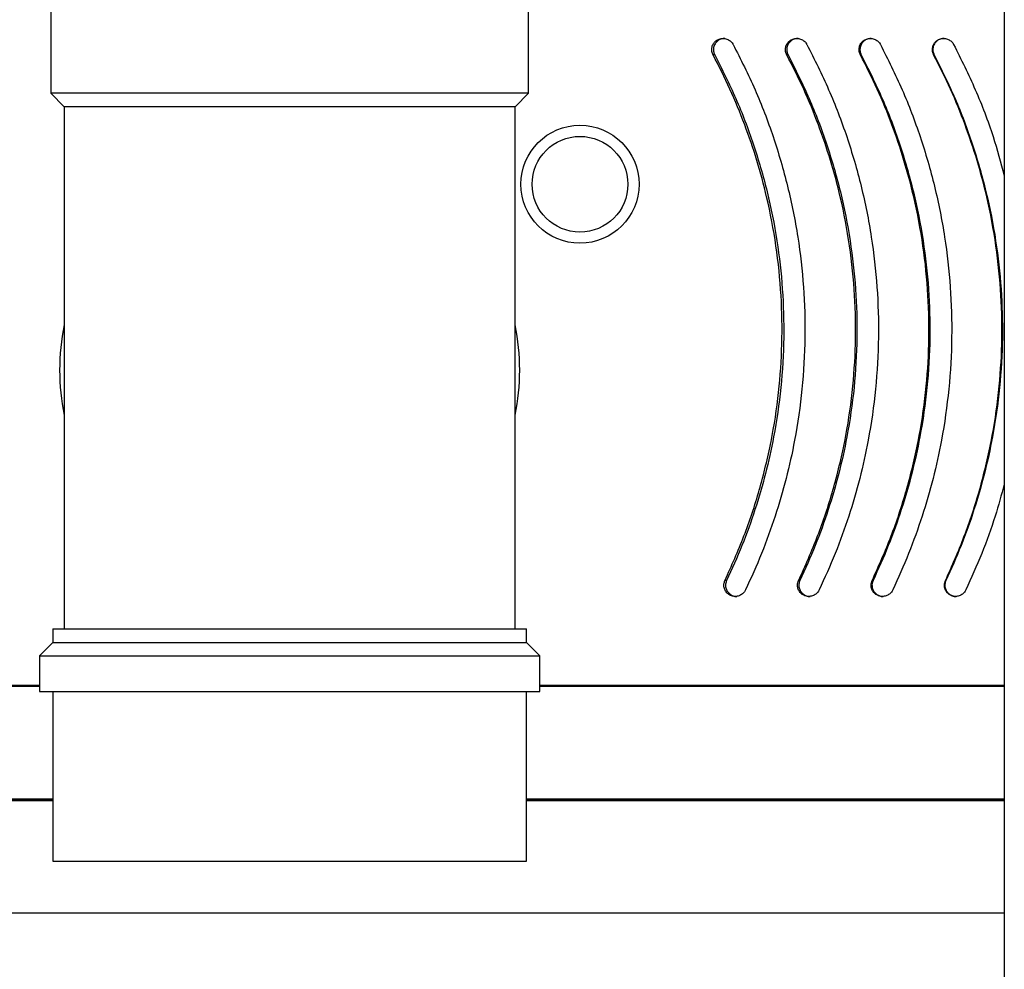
# Model space of a CAD drawing. Header units: millimetres. Extents: x -2387 to -1538, y -2875 to -366.
# Tile 4 of 7: x -2058 to -1838, y -998 to -785. Entities that reach past the tile are written whole.
import ezdxf

# ---------------------------------------------------------------- set-up
doc = ezdxf.new("R2010")
doc.units = ezdxf.units.MM

msp = doc.modelspace()

# ---------------------------------------------------------------- linework, layer by layer
at = {"color": 7, "linetype": 'Continuous', "lineweight": 30}
for p, q in [((-1837.99, -730.68), (-1837.99, -2479.12)), ((-2051.49, -767.92), (-2051.49, -801.92)), ((-1944.49, -801.92), (-1944.49, -767.92)), ((-1902.82, -793.28), (-1903.2, -793.28)), ((-1886.41, -793.28), (-1886.7, -793.28)), ((-1870.03, -793.28), (-1870.22, -793.28)), ((-1853.7, -793.28), (-1853.81, -793.28)), ((-2051.49, -801.92), (-2048.49, -804.92)), ((-1944.49, -801.92), (-2051.49, -801.92)), ((-1947.49, -804.92), (-1944.49, -801.92)), ((-2048.49, -804.92), (-2048.49, -921.92)), ((-1947.49, -804.92), (-2048.49, -804.92)), ((-1947.49, -921.92), (-1947.49, -804.92)), ((-1900.16, -911.06), (-1900.54, -911.06)), ((-1883.75, -911.06), (-1884.04, -911.06)), ((-1867.38, -911.06), (-1867.57, -911.06)), ((-1851.06, -911.06), (-1851.17, -911.06)), ((-2050.99, -921.92), (-2050.99, -924.92)), ((-2050.99, -921.92), (-1944.99, -921.92)), ((-1944.99, -924.92), (-1944.99, -921.92)), ((-2050.99, -924.92), (-2053.99, -927.92)), ((-2050.99, -924.92), (-1944.99, -924.92)), ((-1941.99, -927.92), (-1944.99, -924.92)), ((-2053.99, -927.92), (-2053.99, -935.92)), ((-2053.99, -927.92), (-1941.99, -927.92)), ((-1941.99, -935.92), (-1941.99, -927.92)), ((-2053.99, -934.61), (-2257.29, -934.61)), ((-1897.99, -934.61), (-1941.99, -934.61)), ((-1837.99, -934.61), (-1897.99, -934.61)), ((-2053.99, -934.81), (-2257.49, -934.81)), ((-2053.99, -935.92), (-1941.99, -935.92)), ((-2050.99, -935.92), (-2050.99, -973.92)), ((-1944.99, -973.92), (-1944.99, -935.92)), ((-1897.99, -934.81), (-1941.99, -934.81)), ((-1837.99, -934.81), (-1897.99, -934.81)), ((-2050.99, -960.01), (-2257.49, -960.01)), ((-2050.99, -960.41), (-2257.49, -960.41)), ((-2050.99, -960.21), (-2257.29, -960.21)), ((-1897.99, -960.01), (-1944.99, -960.01)), ((-1897.99, -960.21), (-1944.99, -960.21)), ((-1897.99, -960.41), (-1944.99, -960.41)), ((-1837.99, -960.01), (-1897.99, -960.01)), ((-1837.99, -960.21), (-1897.99, -960.21)), ((-1837.99, -960.41), (-1897.99, -960.41)), ((-2050.99, -973.92), (-1944.99, -973.92)), ((-1897.99, -985.61), (-2257.49, -985.61)), ((-1837.99, -985.61), (-1897.99, -985.61))]:
    msp.add_line(p, q, dxfattribs=at)
for radius in [13.22, 10.72]:
    msp.add_circle((-1932.99, -822.29), radius, dxfattribs=at)
for start, end in [(168.6906, 191.3094), (0, 11.3094), (348.6906, 0)]:
    msp.add_arc((-1997.99, -863.92), 51.5, start, end, dxfattribs=at)
for points, knots in [([(-1903.2, -793.28), (-1903.22, -793.25), (-1903.36, -792.97), (-1903.52, -792.39), (-1903.47, -791.54), (-1903.14, -790.76), (-1902.57, -790.13), (-1901.81, -789.72), (-1900.96, -789.57), (-1900.09, -789.72), (-1899.32, -790.14), (-1898.89, -790.62), (-1898.73, -790.92), (-1898.7, -790.96)], [0, 0, 0, 0, 0.013588, 0.120088, 0.225388, 0.330336, 0.43593, 0.542902, 0.651474, 0.761218, 0.871138, 0.98006, 1, 1, 1, 1]), ([(-1900.57, -789.65), (-1900.79, -789.65), (-1901.31, -789.67), (-1902.05, -790.04), (-1902.68, -790.64), (-1903.06, -791.42), (-1903.15, -792.26), (-1903.01, -792.89), (-1902.86, -793.21), (-1902.82, -793.28)], [0, 0, 0, 0, 0.130803, 0.299279, 0.46626, 0.630796, 0.792962, 0.953815, 1, 1, 1, 1]), ([(-1898.7, -790.96), (-1897.01, -794.32), (-1893.63, -801.03), (-1889.58, -811.68), (-1886.36, -822.71), (-1884.09, -833.98), (-1882.81, -845.3), (-1882.48, -856.69), (-1883.13, -868.18), (-1884.65, -878.74), (-1886.76, -888.23), (-1889.24, -896.7), (-1892.24, -905.06), (-1894.7, -910.48), (-1895.93, -913.18)], [0, 0, 0, 0, 0.088826, 0.177651, 0.269015, 0.360379, 0.449223, 0.538068, 0.629557, 0.721047, 0.790193, 0.859339, 0.929669, 1, 1, 1, 1]), ([(-1886.7, -793.28), (-1886.72, -793.25), (-1886.86, -792.97), (-1887.02, -792.39), (-1886.97, -791.54), (-1886.64, -790.76), (-1886.07, -790.13), (-1885.31, -789.72), (-1884.46, -789.57), (-1883.59, -789.72), (-1882.82, -790.14), (-1882.39, -790.62), (-1882.23, -790.92), (-1882.2, -790.96)], [0, 0, 0, 0, 0.013588, 0.120088, 0.225388, 0.330336, 0.43593, 0.542902, 0.651474, 0.761218, 0.871138, 0.98006, 1, 1, 1, 1]), ([(-1884.16, -789.65), (-1884.39, -789.65), (-1884.9, -789.67), (-1885.64, -790.04), (-1886.27, -790.64), (-1886.65, -791.42), (-1886.74, -792.26), (-1886.6, -792.89), (-1886.45, -793.21), (-1886.41, -793.28)], [0, 0, 0, 0, 0.130803, 0.299279, 0.46626, 0.630796, 0.792962, 0.953815, 1, 1, 1, 1]), ([(-1882.2, -790.96), (-1880.51, -794.32), (-1877.14, -801.03), (-1873.1, -811.68), (-1869.88, -822.71), (-1867.62, -833.98), (-1866.35, -845.3), (-1866.02, -856.69), (-1866.67, -868.18), (-1868.18, -878.74), (-1870.28, -888.23), (-1872.75, -896.7), (-1875.75, -905.06), (-1878.21, -910.48), (-1879.44, -913.18)], [0, 0, 0, 0, 0.088826, 0.177651, 0.269015, 0.360379, 0.449223, 0.538068, 0.629557, 0.721047, 0.790193, 0.859339, 0.929669, 1, 1, 1, 1]), ([(-1870.22, -793.28), (-1870.24, -793.25), (-1870.38, -792.97), (-1870.55, -792.39), (-1870.49, -791.54), (-1870.16, -790.76), (-1869.59, -790.13), (-1868.84, -789.72), (-1867.99, -789.57), (-1867.12, -789.72), (-1866.36, -790.14), (-1865.93, -790.62), (-1865.76, -790.92), (-1865.74, -790.96)], [0, 0, 0, 0, 0.013588, 0.120088, 0.225388, 0.330336, 0.43593, 0.542902, 0.651474, 0.761218, 0.871138, 0.98006, 1, 1, 1, 1]), ([(-1867.78, -789.65), (-1868.01, -789.65), (-1868.52, -789.67), (-1869.26, -790.04), (-1869.89, -790.64), (-1870.26, -791.42), (-1870.36, -792.26), (-1870.22, -792.89), (-1870.06, -793.21), (-1870.03, -793.28)], [0, 0, 0, 0, 0.130803, 0.29928, 0.46626, 0.630796, 0.792962, 0.953815, 1, 1, 1, 1]), ([(-1865.74, -790.96), (-1864.06, -794.32), (-1860.69, -801.03), (-1856.67, -811.68), (-1853.46, -822.71), (-1851.22, -833.98), (-1849.95, -845.3), (-1849.62, -856.69), (-1850.27, -868.18), (-1851.77, -878.74), (-1853.86, -888.23), (-1856.32, -896.7), (-1859.31, -905.06), (-1861.76, -910.48), (-1862.98, -913.18)], [0, 0, 0, 0, 0.088826, 0.177651, 0.269015, 0.360379, 0.449223, 0.538068, 0.629557, 0.721047, 0.790193, 0.859339, 0.929669, 1, 1, 1, 1]), ([(-1853.81, -793.28), (-1853.82, -793.25), (-1853.96, -792.97), (-1854.13, -792.39), (-1854.07, -791.54), (-1853.74, -790.76), (-1853.18, -790.13), (-1852.43, -789.72), (-1851.58, -789.57), (-1850.72, -789.72), (-1849.96, -790.14), (-1849.53, -790.62), (-1849.37, -790.92), (-1849.34, -790.96)], [0, 0, 0, 0, 0.013588, 0.120088, 0.225388, 0.330336, 0.43593, 0.542901, 0.651474, 0.761218, 0.871139, 0.98006, 1, 1, 1, 1]), ([(-1851.47, -789.65), (-1851.69, -789.65), (-1852.21, -789.67), (-1852.94, -790.04), (-1853.56, -790.64), (-1853.94, -791.42), (-1854.03, -792.26), (-1853.89, -792.89), (-1853.74, -793.21), (-1853.7, -793.28)], [0, 0, 0, 0, 0.130802, 0.299279, 0.46626, 0.630796, 0.792962, 0.953815, 1, 1, 1, 1]), ([(-1849.34, -790.96), (-1847.67, -794.32), (-1844.34, -801.03), (-1840.56, -810.88), (-1838.78, -817.42), (-1837.99, -820.34)], [0, 0, 0, 0, 0.356387, 0.712769, 1, 1, 1, 1]), ([(-1900.54, -911.06), (-1899.06, -907.76), (-1896.1, -901.15), (-1892.68, -890.73), (-1890.06, -879.97), (-1888.38, -869.03), (-1887.65, -858.08), (-1887.83, -847.11), (-1888.96, -836.09), (-1890.87, -825.99), (-1893.31, -816.94), (-1896.05, -808.88), (-1899.3, -800.95), (-1901.9, -795.84), (-1903.2, -793.28)], [0, 0, 0, 0, 0.088794, 0.177587, 0.268928, 0.360269, 0.449078, 0.537887, 0.629317, 0.720749, 0.789973, 0.859198, 0.929599, 1, 1, 1, 1]), ([(-1902.82, -793.28), (-1901.19, -796.52), (-1897.94, -803.01), (-1894.04, -813.29), (-1890.94, -823.94), (-1888.77, -834.82), (-1887.54, -845.75), (-1887.23, -856.74), (-1887.87, -867.83), (-1889.34, -878.01), (-1891.37, -887.13), (-1893.75, -895.26), (-1896.62, -903.27), (-1898.98, -908.46), (-1900.16, -911.06)], [0, 0, 0, 0, 0.0889916, 0.1779812, 0.2695202, 0.3610579, 0.4500664, 0.5390742, 0.6307249, 0.7223762, 0.7912004, 0.8600247, 0.930012, 1, 1, 1, 1]), ([(-1884.04, -911.06), (-1882.56, -907.76), (-1879.61, -901.15), (-1876.19, -890.73), (-1873.57, -879.97), (-1871.9, -869.03), (-1871.17, -858.08), (-1871.35, -847.11), (-1872.47, -836.09), (-1874.39, -825.99), (-1876.82, -816.94), (-1879.56, -808.88), (-1882.8, -800.95), (-1885.4, -795.84), (-1886.7, -793.28)], [0, 0, 0, 0, 0.088794, 0.177587, 0.268928, 0.360269, 0.449078, 0.537887, 0.629317, 0.720749, 0.789973, 0.859198, 0.929599, 1, 1, 1, 1]), ([(-1886.41, -793.28), (-1884.78, -796.52), (-1881.53, -803.01), (-1877.64, -813.29), (-1874.54, -823.94), (-1872.38, -834.82), (-1871.15, -845.75), (-1870.84, -856.74), (-1871.48, -867.83), (-1872.95, -878.01), (-1874.98, -887.13), (-1877.35, -895.26), (-1880.22, -903.27), (-1882.58, -908.46), (-1883.75, -911.06)], [0, 0, 0, 0, 0.088992, 0.177981, 0.26952, 0.361058, 0.450066, 0.539074, 0.630725, 0.722376, 0.7912, 0.860025, 0.930012, 1, 1, 1, 1]), ([(-1867.57, -911.06), (-1866.1, -907.76), (-1863.15, -901.15), (-1859.74, -890.73), (-1857.14, -879.97), (-1855.48, -869.03), (-1854.75, -858.08), (-1854.93, -847.11), (-1856.05, -836.09), (-1857.95, -825.99), (-1860.37, -816.94), (-1863.1, -808.88), (-1866.33, -800.95), (-1868.93, -795.84), (-1870.22, -793.28)], [0, 0, 0, 0, 0.088794, 0.177587, 0.268928, 0.360269, 0.449078, 0.537887, 0.629317, 0.720749, 0.789973, 0.859198, 0.929599, 1, 1, 1, 1]), ([(-1870.03, -793.28), (-1868.4, -796.52), (-1865.16, -803.01), (-1861.28, -813.29), (-1858.2, -823.94), (-1856.04, -834.82), (-1854.82, -845.75), (-1854.51, -856.74), (-1855.15, -867.83), (-1856.61, -878.01), (-1858.63, -887.13), (-1860.99, -895.26), (-1863.85, -903.27), (-1866.2, -908.46), (-1867.38, -911.06)], [0, 0, 0, 0, 0.088992, 0.177981, 0.26952, 0.361058, 0.450066, 0.539074, 0.630725, 0.722376, 0.7912, 0.860025, 0.930012, 1, 1, 1, 1]), ([(-1851.17, -911.06), (-1849.7, -907.76), (-1846.77, -901.15), (-1843.38, -890.73), (-1840.79, -879.97), (-1839.14, -869.03), (-1838.41, -858.08), (-1838.59, -847.11), (-1839.71, -836.09), (-1841.6, -825.99), (-1844.01, -816.94), (-1846.72, -808.88), (-1849.93, -800.95), (-1852.52, -795.84), (-1853.81, -793.28)], [0, 0, 0, 0, 0.088794, 0.177587, 0.268928, 0.360269, 0.449078, 0.537887, 0.629317, 0.720749, 0.789973, 0.859198, 0.929599, 1, 1, 1, 1]), ([(-1853.7, -793.28), (-1852.09, -796.52), (-1848.86, -803.01), (-1845, -813.29), (-1841.94, -823.94), (-1839.79, -834.82), (-1838.58, -845.75), (-1838.28, -856.74), (-1838.91, -867.83), (-1840.36, -878.01), (-1842.37, -887.13), (-1844.71, -895.26), (-1847.56, -903.27), (-1849.9, -908.46), (-1851.06, -911.06)], [0, 0, 0, 0, 0.088992, 0.177981, 0.26952, 0.361058, 0.450066, 0.539074, 0.630725, 0.722376, 0.7912, 0.860025, 0.930012, 1, 1, 1, 1]), ([(-1837.99, -889.47), (-1838.65, -891.86), (-1840.09, -897.12), (-1842.95, -905.06), (-1845.39, -910.47), (-1846.6, -913.18)], [0, 0, 0, 0, 0.294872, 0.647433, 1, 1, 1, 1]), ([(-1895.93, -913.18), (-1895.98, -913.27), (-1896.15, -913.6), (-1896.6, -914.09), (-1897.35, -914.52), (-1898.21, -914.67), (-1899.08, -914.53), (-1899.86, -914.12), (-1900.44, -913.47), (-1900.77, -912.67), (-1900.82, -911.83), (-1900.63, -911.31), (-1900.54, -911.06)], [0, 0, 0, 0, 0.036458, 0.141751, 0.248787, 0.357701, 0.46778, 0.577805, 0.686603, 0.79362, 0.899095, 1, 1, 1, 1]), ([(-1900.16, -911.06), (-1900.26, -911.32), (-1900.44, -911.85), (-1900.38, -912.69), (-1900.06, -913.47), (-1899.49, -914.11), (-1898.74, -914.5), (-1898.15, -914.67), (-1897.86, -914.62), (-1897.86, -914.62)], [0, 0, 0, 0, 0.1643889, 0.3288215, 0.4928833, 0.6580172, 0.8255281, 0.9957922, 1, 1, 1, 1]), ([(-1879.44, -913.18), (-1879.53, -913.35), (-1879.76, -913.76), (-1880.34, -914.26), (-1881.13, -914.6), (-1882.01, -914.66), (-1882.86, -914.42), (-1883.58, -913.92), (-1884.08, -913.21), (-1884.31, -912.39), (-1884.28, -911.64), (-1884.11, -911.22), (-1884.04, -911.06)], [0, 0, 0, 0, 0.071556, 0.17734, 0.285016, 0.394416, 0.504602, 0.614304, 0.722511, 0.82893, 0.934027, 1, 1, 1, 1]), ([(-1883.75, -911.06), (-1883.85, -911.32), (-1884.04, -911.85), (-1883.97, -912.69), (-1883.65, -913.47), (-1883.08, -914.11), (-1882.33, -914.5), (-1881.75, -914.67), (-1881.46, -914.62), (-1881.45, -914.62)], [0, 0, 0, 0, 0.164389, 0.328822, 0.492883, 0.658017, 0.825528, 0.995792, 1, 1, 1, 1]), ([(-1862.98, -913.18), (-1863.08, -913.35), (-1863.3, -913.76), (-1863.88, -914.26), (-1864.67, -914.6), (-1865.54, -914.66), (-1866.39, -914.42), (-1867.11, -913.92), (-1867.61, -913.21), (-1867.84, -912.39), (-1867.8, -911.64), (-1867.64, -911.22), (-1867.57, -911.06)], [0, 0, 0, 0, 0.071557, 0.17734, 0.285017, 0.394416, 0.504602, 0.614304, 0.722511, 0.82893, 0.934027, 1, 1, 1, 1]), ([(-1867.38, -911.06), (-1867.47, -911.32), (-1867.66, -911.85), (-1867.59, -912.69), (-1867.27, -913.47), (-1866.7, -914.11), (-1865.96, -914.5), (-1865.38, -914.67), (-1865.09, -914.62), (-1865.08, -914.62)], [0, 0, 0, 0, 0.164389, 0.328822, 0.492884, 0.658017, 0.825528, 0.995793, 1, 1, 1, 1]), ([(-1846.6, -913.18), (-1846.69, -913.35), (-1846.92, -913.76), (-1847.49, -914.26), (-1848.28, -914.6), (-1849.15, -914.66), (-1849.99, -914.42), (-1850.71, -913.92), (-1851.21, -913.21), (-1851.44, -912.39), (-1851.4, -911.64), (-1851.23, -911.22), (-1851.17, -911.06)], [0, 0, 0, 0, 0.071557, 0.17734, 0.285017, 0.394416, 0.504602, 0.614305, 0.722511, 0.82893, 0.934027, 1, 1, 1, 1]), ([(-1851.06, -911.06), (-1851.16, -911.32), (-1851.35, -911.85), (-1851.28, -912.69), (-1850.96, -913.47), (-1850.4, -914.11), (-1849.65, -914.5), (-1849.08, -914.67), (-1848.79, -914.62), (-1848.78, -914.62)], [0, 0, 0, 0, 0.164389, 0.328822, 0.492883, 0.658017, 0.825528, 0.995792, 1, 1, 1, 1])]:
    msp.add_open_spline(points, degree=3, knots=knots, dxfattribs=at)

doc.saveas('drawing.dxf')
